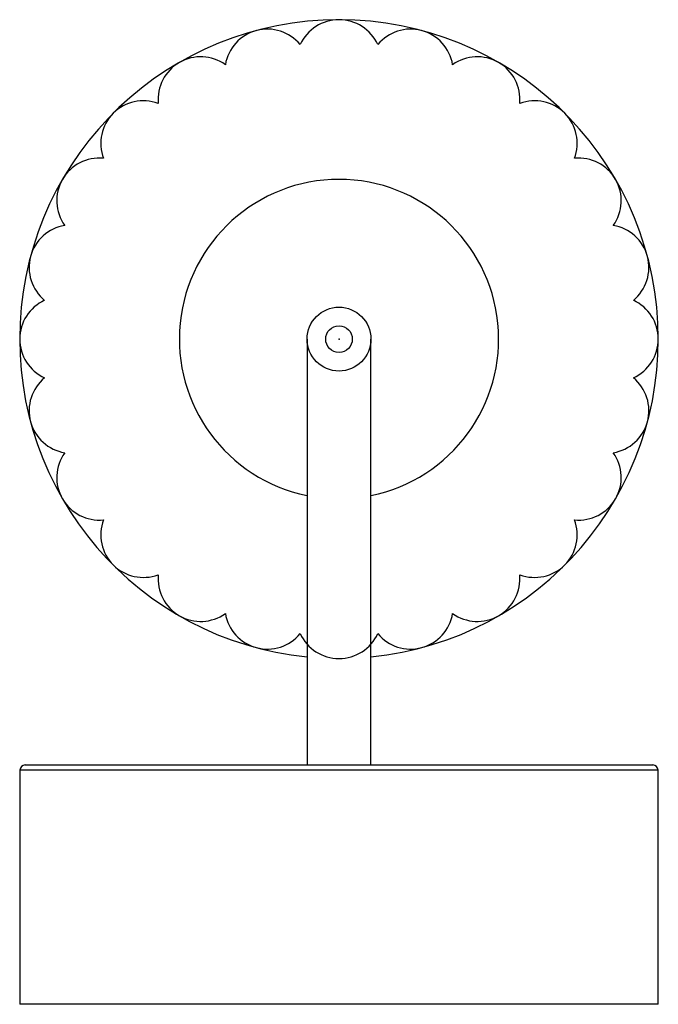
# Paper-space layout '_Superior' of a CAD drawing. Header units: inches. Extents: x -2.36 to 2.36, y -4.92 to 2.36.
import ezdxf

# ---------------------------------------------------------------- set-up
doc = ezdxf.new("R2010")
doc.units = ezdxf.units.IN
doc.header["$MEASUREMENT"] = 0
doc.header["$PDSIZE"] = -1

psp = doc.layouts.new('_Superior')

# ---------------------------------------------------------------- linework, layer by layer
at = {"color": 7, "linetype": 'Continuous', "lineweight": 25}
for p, q in [((-0.2362, 0), (-0.2362, -3.1496)), ((0.2362, -3.1496), (0.2362, 0)), ((-2.36, -3.189), (-2.36, -4.9196)), ((2.36, -3.189), (-2.36, -3.189)), ((-2.3206, -3.1496), (2.3206, -3.1496)), ((2.36, -4.9196), (2.36, -3.189)), ((2.36, -4.9196), (-2.36, -4.9196))]:
    psp.add_line(p, q, dxfattribs=at)
psp.add_circle((0, 0), 0.2362, dxfattribs=at)
at = {"color": 7, "linetype": 'Continuous'}
psp.add_circle((0, 0), 0.0984, dxfattribs=at)
at = {"color": 7, "linetype": 'Continuous', "lineweight": 25}
for centre, radius, start, end in [((0, 0), 2.3622, 275.73917, 264.26083), ((0, 0), 1.1811, 281.53696, 258.46304), ((-2.3206, -3.189), 0.0394, 90, 180), ((2.3206, -3.189), 0.0394, 0, 90)]:
    psp.add_arc(centre, radius, start, end, dxfattribs=at)
at = {"color": 7, "linetype": 'Continuous'}
for centre, start, end in [((0, 2.0472), 24.45974, 155.54026), ((-0.5299, 1.9775), 39.45974, 170.54026), ((0.5299, 1.9775), 9.45974, 140.54026), ((-1.0236, 1.773), 54.45974, 185.54026), ((1.0236, 1.773), 354.45974, 125.54026), ((-1.4476, 1.4476), 69.45974, 200.54026), ((1.4476, 1.4476), 339.45974, 110.54026), ((-1.773, 1.0236), 84.45974, 215.54026), ((1.773, 1.0236), 324.45974, 95.54026), ((-1.9775, 0.5299), 99.45974, 230.54026), ((1.9775, 0.5299), 309.45974, 80.54026), ((-2.0472, 0), 114.45974, 245.54026), ((2.0472, 0), 294.45974, 65.54026), ((-1.9775, -0.5299), 129.45974, 260.54026), ((1.9775, -0.5299), 279.45974, 50.54026), ((-1.773, -1.0236), 144.45974, 275.54026), ((1.773, -1.0236), 264.45974, 35.54026), ((-1.4476, -1.4476), 159.45974, 290.54026), ((1.4476, -1.4476), 249.45974, 20.54026), ((-1.0236, -1.773), 174.45974, 305.54026), ((1.0236, -1.773), 234.45974, 5.54026), ((-0.5299, -1.9775), 189.45974, 320.54026), ((0.5299, -1.9775), 219.45974, 350.54026), ((0, -2.0472), 204.45974, 335.54026)]:
    psp.add_arc(centre, 0.315, start, end, dxfattribs=at)
psp.add_point((0, 0), dxfattribs=at)

doc.saveas('drawing.dxf')
